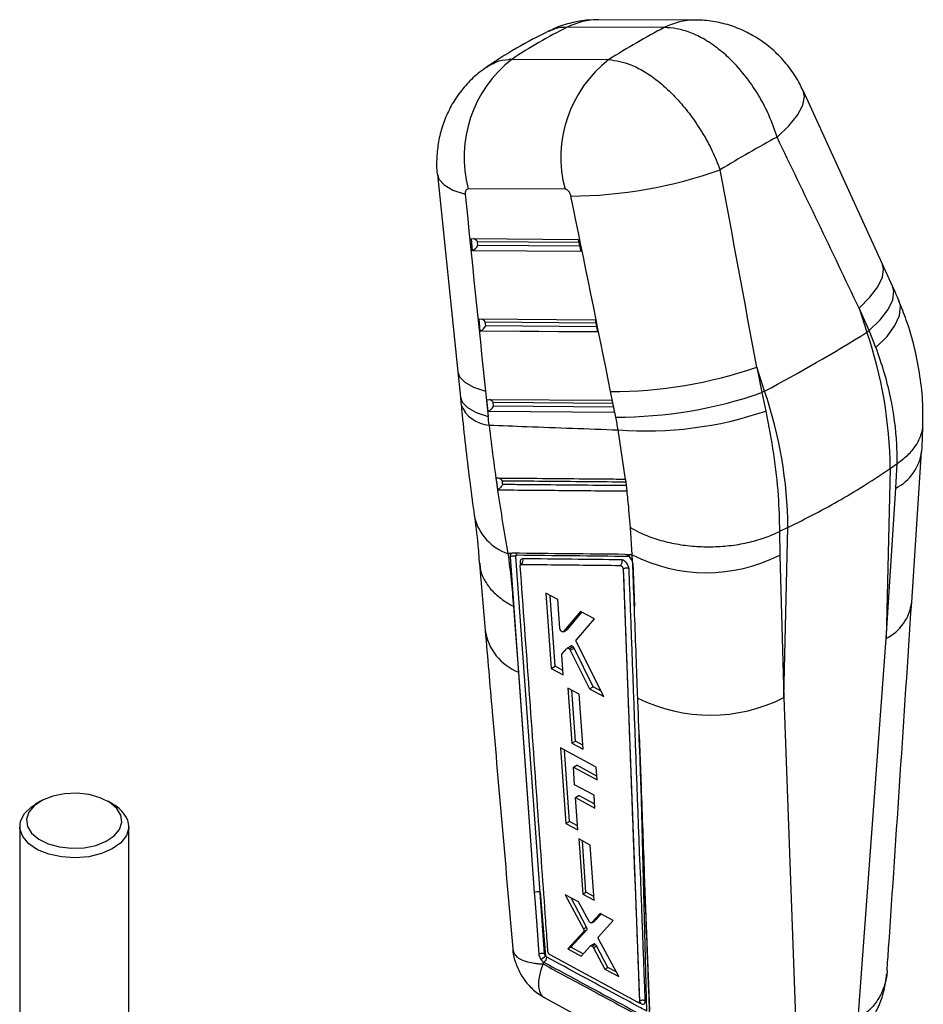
# Model space of a CAD drawing. Extents: x 31 to 385, y 50 to 288.
# Tile 10 of 10: x 323 to 376, y 219 to 277. Entities that reach past the tile are written whole.
import ezdxf

# ---------------------------------------------------------------- set-up
doc = ezdxf.new("R2010")
doc.units = 0
doc.layers.get('0').update_dxf_attribs({"linetype": 'CONTINUOUS'})

msp = doc.modelspace()

# ---------------------------------------------------------------- linework, layer by layer
at = {"color": 7, "linetype": 'CONTINUOUS'}
for p, q in [((362.38313, 277.089811), (356.70214, 277.109133)), ((360.535057, 276.642109), (354.854067, 276.661431)), ((351.613927, 274.790938), (357.294917, 274.771616)), ((373.343151, 262.794198), (368.688921, 272.951909)), ((347.229765, 268.017513), (348.423426, 256.439614)), ((354.722865, 267.158183), (349.041876, 267.177506)), ((349.225933, 264.256823), (355.497598, 264.209884)), ((349.294678, 263.547089), (349.225933, 264.256823)), ((355.497598, 264.209884), (355.646235, 263.499553)), ((349.608419, 263.848917), (349.585128, 264.089381)), ((355.646235, 263.499553), (349.294678, 263.547089)), ((373.948397, 261.467489), (373.343521, 262.793388)), ((371.975913, 260.182769), (372.441418, 258.769071)), ((372.58079, 258.85687), (371.975913, 260.182769)), ((349.682924, 259.538749), (356.485688, 259.487836)), ((349.751668, 258.829015), (349.682924, 259.538749)), ((350.065409, 259.130844), (350.042118, 259.371308)), ((356.485688, 259.487836), (356.634325, 258.777504)), ((356.634325, 258.777504), (349.751668, 258.829015)), ((372.441418, 258.769071), (372.58079, 258.85687)), ((372.971656, 257.863965), (372.58079, 258.85687)), ((366.436345, 255.302416), (365.97084, 256.716115)), ((365.97084, 256.716115), (366.272999, 255.21546)), ((348.423386, 256.439992), (348.579547, 254.951468)), ((350.053883, 255.303195), (350.210043, 253.81467)), ((357.701186, 253.777558), (357.399027, 255.278212)), ((366.436345, 255.302416), (366.272999, 255.21546)), ((366.272999, 255.21546), (366.512623, 254.135245)), ((350.139914, 254.820676), (357.473777, 254.765788)), ((350.208659, 254.110942), (350.139914, 254.820676)), ((350.5224, 254.41277), (350.499109, 254.653234)), ((357.473777, 254.765788), (357.622414, 254.055456)), ((357.622414, 254.055456), (350.208659, 254.110942)), ((358.279575, 250.120017), (357.838404, 253.027855)), ((375.067781, 242.906222), (375.648475, 251.743798)), ((373.803319, 250.765301), (374.212335, 251.047535)), ((374.141738, 249.613952), (374.21338, 251.048248)), ((374.21338, 251.048248), (374.212335, 251.047535)), ((373.803319, 250.765301), (373.562399, 240.778865)), ((358.281763, 250.119998), (358.279575, 250.120017)), ((358.366779, 249.437628), (358.281763, 250.119998)), ((350.764597, 249.506185), (350.771632, 249.51013)), ((350.764597, 249.506185), (358.363178, 249.437659)), ((358.363178, 249.437659), (358.366779, 249.437628)), ((373.562399, 240.778865), (374.141738, 249.613952)), ((358.663874, 245.697995), (358.558576, 247.292481)), ((367.310812, 247.063371), (367.309566, 247.06276)), ((367.309566, 247.06276), (367.32048, 245.676124)), ((367.798246, 247.298646), (367.310812, 247.063371)), ((367.557326, 237.31221), (367.798246, 247.298646)), ((351.570207, 245.770194), (351.371382, 245.772248)), ((358.34335, 245.701206), (358.259214, 245.71903)), ((358.663874, 245.697995), (358.34335, 245.701206)), ((358.67355, 245.316112), (358.663874, 245.697995)), ((367.32048, 245.676124), (367.557326, 237.31221)), ((349.699749, 245.166502), (350.035972, 241.250307)), ((351.494807, 245.582826), (351.498356, 245.584874)), ((351.494807, 245.582826), (351.802617, 241.32135)), ((351.498398, 245.585455), (351.498353, 245.584876)), ((351.498356, 245.584874), (352.599788, 230.295244)), ((351.498367, 245.585925), (351.498398, 245.585455)), ((353.261403, 225.877766), (351.83837, 245.602924)), ((358.67355, 245.316112), (358.665394, 245.339754)), ((358.696825, 245.192402), (358.67355, 245.316112)), ((358.134299, 244.860068), (358.13783, 244.862106)), ((358.134299, 244.860068), (359.086385, 219.495016)), ((358.13783, 244.862106), (358.137911, 244.861864)), ((354.296422, 243.079874), (353.588866, 243.452241)), ((353.588866, 243.452241), (353.91702, 239.022019)), ((354.14823, 239.155494), (353.855206, 243.312074)), ((354.422006, 241.373158), (354.296422, 243.079874)), ((351.691303, 242.671058), (351.802617, 241.32135)), ((355.63809, 242.372994), (354.640431, 241.185367)), ((354.867126, 241.316236), (355.71517, 242.332337)), ((356.447892, 241.945849), (355.63809, 242.372994)), ((355.387107, 240.713289), (356.447892, 241.945849)), ((351.802617, 241.32135), (351.984348, 238.805222)), ((354.640431, 241.185367), (354.62569, 241.175901)), ((354.626842, 241.173973), (354.853787, 241.304985)), ((354.640431, 241.185367), (354.867126, 241.316236)), ((354.853777, 241.305001), (354.867126, 241.316236)), ((357.002619, 237.385805), (355.395362, 240.567003)), ((371.927257, 218.464177), (373.562399, 240.778865)), ((354.553068, 239.883902), (354.835729, 240.202614)), ((355.069607, 240.340077), (354.847459, 240.211833)), ((354.962205, 240.181312), (355.182889, 240.308711)), ((355.029455, 240.094662), (356.165604, 237.830102)), ((355.029456, 240.094661), (355.249127, 240.221476)), ((356.368352, 237.947147), (355.249127, 240.221476)), ((354.622418, 238.648379), (354.53632, 239.819121)), ((351.984348, 238.805222), (352.599788, 230.295244)), ((353.91702, 239.022019), (354.14823, 239.155494)), ((353.91702, 239.022019), (354.622418, 238.648379)), ((354.603341, 238.907792), (354.14823, 239.155494)), ((355.558252, 237.515053), (354.882866, 237.873453)), ((354.882866, 237.873453), (355.12007, 234.639811)), ((355.328683, 234.760241), (355.11801, 237.748671)), ((356.165604, 237.830102), (356.368352, 237.947147)), ((356.165604, 237.830102), (357.002619, 237.385805)), ((356.852003, 237.683914), (356.368352, 237.947147)), ((355.793962, 234.280529), (355.558252, 237.515053)), ((367.557326, 237.31221), (368.31923, 216.381307)), ((355.12007, 234.639811), (355.328683, 234.760241)), ((355.776777, 234.516357), (355.328683, 234.760241)), ((356.558259, 233.234563), (354.451704, 234.35834)), ((354.451704, 234.35834), (354.778017, 229.930111)), ((354.977544, 230.045295), (354.682826, 234.235044)), ((355.12007, 234.639811), (355.793962, 234.280529)), ((355.209981, 233.228837), (355.414858, 233.347111)), ((355.285608, 232.195288), (355.209981, 233.228837)), ((355.209981, 233.228837), (356.612748, 232.479487)), ((356.596533, 232.704191), (355.414858, 233.347111)), ((356.612748, 232.479487), (356.558259, 233.234563)), ((356.424194, 231.586202), (355.285608, 232.195288)), ((359.514859, 218.906497), (359.186078, 232.052627)), ((323.938714, 231.22372), (323.655826, 231.060358)), ((328.182044, 231.060358), (327.899156, 231.22372)), ((355.340821, 231.440629), (355.540843, 231.556099)), ((355.478828, 229.553967), (355.340821, 231.440629)), ((355.340821, 231.440629), (356.478803, 230.831195)), ((356.462647, 231.054568), (355.540843, 231.556099)), ((356.478803, 230.831195), (356.424194, 231.586202)), ((352.599788, 230.295244), (352.920988, 225.862367)), ((322.718935, 229.754318), (322.718935, 216.493695)), ((329.118935, 216.493695), (329.118935, 229.754318)), ((354.778017, 229.930111), (354.977544, 230.045295)), ((354.778017, 229.930111), (355.478828, 229.553967)), ((355.462175, 229.781619), (354.977544, 230.045295)), ((356.20249, 228.65078), (355.531297, 229.011603)), ((355.531297, 229.011603), (355.768208, 225.777831)), ((355.953037, 225.884531), (355.740514, 228.899131)), ((356.437869, 225.416104), (356.20249, 228.65078)), ((353.261403, 225.877766), (353.572656, 222.145313)), ((353.522844, 222.271148), (353.261403, 225.877766)), ((355.506704, 225.324034), (354.735134, 225.741021)), ((354.735134, 225.741021), (355.809492, 223.730739)), ((355.989032, 223.834385), (355.076989, 225.556269)), ((355.768208, 225.777831), (355.953037, 225.884531)), ((355.768208, 225.777831), (356.437869, 225.416104)), ((356.422371, 225.629086), (355.953037, 225.884531)), ((356.114754, 224.201778), (355.506704, 225.324034)), ((356.787969, 224.631282), (356.300316, 224.10086)), ((356.480216, 224.204714), (356.844396, 224.60076)), ((357.544442, 224.222101), (356.787969, 224.631282)), ((355.809492, 223.730739), (355.989032, 223.834385)), ((356.300313, 224.100864), (356.288254, 224.094407)), ((356.289395, 224.092384), (356.469368, 224.196281)), ((356.300316, 224.10086), (356.480216, 224.204714)), ((356.690643, 223.269392), (357.544442, 224.222101)), ((355.82018, 223.576171), (354.887411, 222.555987)), ((355.063311, 222.657532), (355.999304, 223.679577)), ((355.82018, 223.576171), (355.999304, 223.679577)), ((354.887411, 222.555987), (355.063311, 222.657532)), ((354.887411, 222.555987), (355.671446, 222.130158)), ((355.789621, 222.262223), (355.063311, 222.657532)), ((355.671446, 222.130158), (356.209629, 222.731598)), ((356.39799, 222.842835), (356.221243, 222.7408)), ((356.32082, 222.72003), (356.497567, 222.822064)), ((356.396656, 222.629742), (356.573171, 222.731642)), ((356.396656, 222.629742), (357.065976, 221.372512)), ((357.239865, 221.472896), (356.573171, 222.731642)), ((357.87902, 220.930648), (356.702356, 223.114042)), ((353.72304, 222.383091), (353.721326, 222.397573)), ((358.980394, 219.431843), (353.847186, 222.203271)), ((353.419298, 221.819643), (353.431286, 221.67613)), ((353.419298, 221.819643), (353.491434, 221.770821)), ((357.065976, 221.372512), (357.239865, 221.472896)), ((357.730792, 221.205698), (357.239865, 221.472896)), ((357.065976, 221.372512), (357.87902, 220.930648)), ((353.546159, 219.679742), (362.100556, 215.019722)), ((359.056844, 219.424981), (359.063884, 219.429046)), ((359.086386, 219.495016), (359.087162, 219.495464)), ((359.087162, 219.495464), (359.087192, 219.495376))]:
    msp.add_line(p, q, dxfattribs=at)
at = {"color": 8, "linetype": 'CONTINUOUS'}
for p, q in [((349.585128, 264.089381), (355.532127, 264.044873)), ((355.582486, 263.804206), (349.608419, 263.848917)), ((349.318851, 263.559876), (355.643517, 263.512541)), ((350.042118, 259.371308), (356.520216, 259.322824)), ((356.570576, 259.082158), (350.065409, 259.130844)), ((349.775842, 258.841802), (356.631607, 258.790492)), ((350.499109, 254.653234), (357.508306, 254.600776)), ((357.558665, 254.36011), (350.5224, 254.41277)), ((350.232832, 254.123729), (357.619697, 254.068444)), ((352.089225, 245.257205), (352.101236, 245.090242)), ((358.696301, 245.195182), (358.790051, 242.679526)), ((359.071876, 235.117099), (359.186078, 232.052627)), ((359.031562, 219.418896), (359.16656, 219.345955))]:
    msp.add_line(p, q, dxfattribs=at)
at = {"color": 8, "linetype": 'CONTINUOUS', "flags": 128}
for points in [[(367.163454, 270.21795), (367.85719, 270.871021), (368.367069, 271.501044), (368.674599, 272.085169), (368.768624, 272.602207), (368.68887, 272.952019)], [(347.229726, 268.017899), (347.315212, 267.75062), (347.625249, 267.405386), (348.147114, 267.104399), (348.862587, 266.858166)], [(371.975913, 260.182769), (372.619552, 260.817882), (373.084432, 261.428154), (373.354531, 261.992551), (373.420537, 262.491617), (373.343051, 262.794416)], [(372.58079, 258.85687), (373.224428, 259.491983), (373.689309, 260.102255), (373.959407, 260.666651), (374.025414, 261.165718), (373.948397, 261.467489)], [(372.971656, 257.863965), (373.620954, 258.512448), (374.085891, 259.146878), (374.350275, 259.745163), (374.4049, 260.286468), (374.326341, 260.599625)], [(348.423359, 256.440252), (348.524461, 256.150572), (348.839705, 255.822028), (349.355205, 255.536415), (350.053883, 255.303195)], [(348.579547, 254.951468), (348.680622, 254.662047), (348.995865, 254.333504), (349.511366, 254.04789), (350.210043, 253.81467)], [(351.581714, 245.770847), (351.539679, 245.741002), (351.504112, 245.660094), (351.498366, 245.585965), (351.498367, 245.585925), (351.498367, 245.585925)]]:
    msp.add_lwpolyline(points, dxfattribs=at)
at = {"color": 7, "linetype": 'CONTINUOUS', "flags": 128}
for points in [[(328.659339, 230.412653), (328.417241, 230.810802), (328.004887, 231.159212), (327.450379, 231.434139), (326.791505, 231.616847), (326.073167, 231.694886), (325.344319, 231.662936), (324.65463, 231.523175), (324.051101, 231.285128), (323.574862, 230.965018), (323.258367, 230.584658), (323.123186, 230.169971), (323.178531, 229.749215), (323.420629, 229.351066), (323.832983, 229.002656), (324.387491, 228.727729), (325.046365, 228.545021), (325.764703, 228.466983), (326.493551, 228.498932), (327.18324, 228.638693), (327.786769, 228.87674), (328.263009, 229.196851), (328.579503, 229.57721), (328.714684, 229.991898), (328.659339, 230.412653)], [(329.050826, 230.133425), (329.115747, 229.671883), (328.979801, 229.21552), (328.65153, 228.793012), (328.15156, 228.430907), (327.511305, 228.151956), (326.770996, 227.973688), (325.977149, 227.907303), (325.179644, 227.956973), (324.428592, 228.119576), (323.771183, 228.384897), (323.248726, 228.736263), (322.894047, 229.151597), (322.729433, 229.604803), (322.765228, 230.067403), (322.999181, 230.510331), (323.416594, 230.905755), (323.655826, 231.060358)], [(352.920988, 225.862367), (352.948365, 225.484865), (353.061253, 223.92885), (353.182552, 222.257982)]]:
    msp.add_lwpolyline(points, dxfattribs=at)
at = {"color": 8, "linetype": 'CONTINUOUS'}
for centre, radius, start, end in [((356.698477, 273.086066), 4.023069, 89.94783253, 117.28767643), ((362.379512, 273.066606), 4.023213, 89.98058318, 117.28735431), ((350.378706, 255.193523), 1.88366, 201.37107877, 266.40877839), ((372.869503, 252.112323), 2.803648, 296.98635197, 352.60323341), ((352.286417, 248.581667), 2.954678, 193.25234236, 251.95943328), ((352.040397, 245.141263), 0.125804, 10.49595431, 67.161928), ((372.285087, 243.281646), 2.809882, 297.03780227, 352.33884858), ((353.178954, 241.754868), 3.182373, 189.09853754, 247.95206519), ((359.044207, 219.34696), 0.122358, 359.52915676, 57.42014152)]:
    msp.add_arc(centre, radius, start, end, dxfattribs=at)
at = {"color": 7, "linetype": 'CONTINUOUS'}
for centre, radius, start, end in [((356.078238, 269.041582), 7.279091, 127.82893888, 194.83796682), ((361.759228, 269.022259), 7.279091, 127.82893888, 194.83796682), ((354.919728, 293.282794), 26.530408, 270.32097096, 289.62240321), ((321.761933, 339.623589), 95.424647, 297.91520228, 302.07942119), ((348.574229, 250.590136), 25.229698, 0.39779639, 18.91583411), ((357.441162, 281.295692), 26.017514, 269.9072084, 289.13794784), ((357.743322, 279.795038), 26.017514, 269.9072084, 289.13794784), ((342.569156, 247.123481), 25.229698, 0.39779639, 18.91583411), ((359.477485, 274.715287), 21.749283, 265.6779451, 288.8726204), ((363.013548, 254.145738), 9.501791, 242.7564329, 296.95405245), ((351.980025, 245.350592), 0.280138, 309.1586982, 23.46694355), ((363.243557, 245.809376), 9.529451, 243.49566258, 296.91560183), ((327.257229, 229.322956), 1.96821, 24.31667287, 61.97371251), ((353.105686, 225.549735), 0.363114, 64.60613044, 120.57386894), ((352.165239, 223.695021), 2.093422, 303.057054, 312.24516698), ((353.280022, 222.071814), 0.367817, 305.08369317, 0.83292329)]:
    msp.add_arc(centre, radius, start, end, dxfattribs=at)
for centre, major_axis, ratio, start_param, end_param in [((390.353189, 231.225317), (43.476774, -39.479367), 0.65929122, 2.886420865, 2.980508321), ((347.183132, 231.372149), (30.885822, 46.957608), 0.41009032, 0.637678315, 0.731765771), ((347.183132, 231.372149), (36.90752, 41.299002), 0.307059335, 0.702347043, 0.799170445), ((330.188384, 282.983739), (-127.592025, 258.613117), 0.095845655, 4.576954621, 4.615809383), ((330.188384, 282.983739), (-57.960235, 298.621698), 0.09959582, 4.605000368, 4.64385513), ((374.689704, 281.00138), (-28.91185, 295.90078), 0.091152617, 1.609703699, 1.648843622), ((325.358335, 281.169168), (-62.428654, 295.976499), 0.08646172, 4.606580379, 4.645435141), ((349.404001, 264.021335), (0.22439, -0.205243), 0.59229155, 1.278160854, 2.280588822), ((349.427292, 263.780871), (0.211896, 0.231664), 0.334383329, 3.860505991, 5.293919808), ((349.450141, 263.544967), (0.236556, 0.079983), 0.256266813, 2.070249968, 2.198210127), ((349.860991, 259.303261), (0.22439, -0.205243), 0.59229155, 1.278160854, 2.280588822), ((349.884283, 259.062797), (0.211896, 0.231664), 0.334383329, 3.860505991, 5.293919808), ((349.907132, 258.826894), (0.236556, 0.079983), 0.256266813, 2.070249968, 2.198210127), ((350.341273, 254.344724), (0.211896, 0.231664), 0.334383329, 3.860505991, 5.293919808), ((350.317982, 254.585188), (0.22439, -0.205243), 0.59229155, 1.278160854, 2.280588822), ((350.364123, 254.10882), (0.236556, 0.079983), 0.256266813, 2.070249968, 2.198210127), ((319.131953, 262.068014), (-16.489191, 44.423291), 0.602349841, 4.298897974, 4.310103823), ((348.837926, 254.268514), (-4.860787, 13.095375), 0.602349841, 4.399834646, 4.455828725), ((355.156838, 240.201395), (-0.089391, 0.138452), 0.547784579, 4.509617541, 5.191875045), ((355.901084, 223.808101), (-0.088379, 0.136884), 0.547784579, 3.285529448, 4.554476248), ((356.486109, 222.701772), (-0.09024, 0.139767), 0.547784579, 5.3190022, 6.417425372), ((356.484835, 222.704), (-0.089341, 0.138375), 0.547784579, 4.561910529, 5.307092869)]:
    msp.add_ellipse(centre, major_axis=major_axis, ratio=ratio, start_param=start_param, end_param=end_param, dxfattribs=at)
for points, knots in [([(356.69707, 277.091585), (356.492847, 277.093823), (355.957315, 277.099693), (355.1003, 276.934695), (354.317562, 276.710555), (353.896746, 276.483231), (353.770413, 276.414986)], [0, 0, 0, 0, 0.201431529, 0.528209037, 0.858363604, 1, 1, 1, 1]), ([(368.674675, 272.946224), (368.617978, 273.077273), (368.426688, 273.519409), (367.958332, 274.228097), (367.282377, 275.029337), (366.492015, 275.716698), (365.638247, 276.268118), (364.72864, 276.686255), (363.77312, 276.958576), (362.982227, 277.089713), (362.514497, 277.075889), (362.37833, 277.071864)], [0, 0, 0, 0, 0.053789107, 0.181476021, 0.317989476, 0.447903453, 0.574584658, 0.700094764, 0.823767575, 0.948694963, 1, 1, 1, 1]), ([(353.828055, 276.467654), (353.504281, 276.305838), (352.507258, 275.807546), (351.258966, 275.084653), (350.364178, 274.49063), (350.087564, 274.306995)], [0, 0, 0, 0, 0.249387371, 0.767956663, 1, 1, 1, 1]), ([(367.163454, 270.21795), (367.015504, 270.653476), (366.744554, 271.451079), (366.158274, 272.577234), (365.448302, 273.662189), (364.631483, 274.615153), (363.755483, 275.397862), (362.934176, 275.961197), (362.094921, 276.368196), (361.284614, 276.611366), (360.77807, 276.632142), (360.535057, 276.642109)], [0, 0, 0, 0, 0.128289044, 0.23494258, 0.34482171, 0.483522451, 0.586539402, 0.692453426, 0.795777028, 0.902024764, 1, 1, 1, 1]), ([(357.294917, 274.771616), (357.719527, 274.706927), (358.384853, 274.605565), (359.374903, 274.084141), (360.214929, 273.500521), (361.045743, 272.747305), (361.83239, 271.855849), (362.51595, 270.919833), (363.113075, 269.91862), (363.545834, 269.032154), (363.754026, 268.489105), (363.829167, 268.293107)], [0, 0, 0, 0, 0.1838298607, 0.288044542, 0.3922592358, 0.5161064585, 0.6224992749, 0.7288921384, 0.8345973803, 0.9403026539, 1, 1, 1, 1]), ([(350.16104, 274.331845), (350.001301, 274.227962), (349.565986, 273.944865), (348.960231, 273.350523), (348.347858, 272.586498), (347.864785, 271.749655), (347.508627, 270.863727), (347.277954, 269.952237), (347.188251, 269.009974), (347.171261, 268.357471), (347.23093, 268.025663), (347.233218, 268.012944)], [0, 0, 0, 0, 0.077952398, 0.212433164, 0.345163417, 0.478453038, 0.606611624, 0.735498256, 0.861929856, 0.994707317, 1, 1, 1, 1]), ([(349.041876, 267.177506), (349.037936, 267.177429), (349.005755, 267.176805), (348.949736, 267.156441), (348.897952, 267.095068), (348.865467, 267.008316), (348.856969, 266.92847), (348.861533, 266.871354), (348.862587, 266.858166)], [0, 0, 0, 0, 0.03351093, 0.273759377, 0.513952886, 0.673693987, 0.924655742, 1, 1, 1, 1]), ([(355.06835, 266.752802), (355.065543, 266.765338), (355.052853, 266.821991), (355.014495, 266.922171), (354.951562, 267.020491), (354.879212, 267.096274), (354.803783, 267.147575), (354.748713, 267.154795), (354.722865, 267.158183)], [0, 0, 0, 0, 0.0604635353, 0.2732452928, 0.4861394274, 0.6099247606, 0.8169200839, 1, 1, 1, 1]), ([(374.327324, 260.597263), (374.296942, 260.670069), (374.175651, 260.960728), (374.045756, 261.250386), (373.948397, 261.467489)], [0, 0, 0, 0, 0.250485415, 1, 1, 1, 1]), ([(375.712937, 253.396956), (375.720166, 253.775413), (375.737803, 254.698653), (375.57715, 256.183846), (375.255587, 257.83514), (374.839052, 259.313646), (374.463779, 260.221914), (374.310868, 260.592003)], [0, 0, 0, 0, 0.156843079, 0.382616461, 0.609227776, 0.840773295, 1, 1, 1, 1]), ([(374.212335, 251.047535), (374.210795, 251.420799), (374.205566, 252.688754), (373.953948, 254.492166), (373.481714, 256.405838), (373.142071, 257.376792), (372.971656, 257.863965)], [0, 0, 0, 0, 0.1705794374, 0.5794492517, 0.7889899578, 1, 1, 1, 1]), ([(348.579547, 254.951468), (348.583491, 254.9137), (348.599267, 254.762644), (348.614154, 254.6119), (348.625318, 254.498845)], [0, 0, 0, 0, 0.250027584, 1, 1, 1, 1]), ([(348.627779, 254.507188), (348.646478, 254.305486), (348.730492, 253.399242), (348.904191, 251.845547), (349.142881, 249.879748), (349.314533, 248.572564), (349.405443, 247.939485), (349.410673, 247.903064)], [0, 0, 0, 0, 0.08608393, 0.386774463, 0.685974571, 0.981934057, 1, 1, 1, 1]), ([(366.512623, 254.135245), (366.669542, 253.293304), (366.986305, 251.593724), (367.255432, 249.214241), (367.292873, 247.76008), (367.310812, 247.063371)], [0, 0, 0, 0, 0.338340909, 0.682989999, 1, 1, 1, 1]), ([(350.260718, 253.313562), (350.998093, 253.283945), (353.525296, 253.182441), (356.050203, 253.091946), (357.838404, 253.027855)], [0, 0, 0, 0, 0.291775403, 1, 1, 1, 1]), ([(350.260718, 253.313562), (350.422193, 252.010942), (350.747616, 249.385751), (351.162409, 246.982837), (351.371382, 245.772248)], [0, 0, 0, 0, 0.496199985, 1, 1, 1, 1]), ([(374.21338, 251.048248), (374.431111, 251.210477), (374.872887, 251.53964), (375.341085, 252.106963), (375.630258, 252.715479), (375.752746, 253.151895), (375.726921, 253.381652), (375.72517, 253.397232)], [0, 0, 0, 0, 0.2419636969, 0.4909444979, 0.7329081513, 0.9818884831, 1, 1, 1, 1]), ([(375.657566, 251.749291), (375.658741, 251.764488), (375.701018, 252.311066), (375.713056, 252.843683), (375.724759, 253.36149)], [0, 0, 0, 0, 0.02780443, 1, 1, 1, 1]), ([(367.798246, 247.298646), (368.332866, 247.563415), (369.403118, 248.093454), (370.932628, 248.942894), (372.410689, 249.8288), (373.338812, 250.452934), (373.803319, 250.765301)], [0, 0, 0, 0, 0.248810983, 0.498092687, 0.748805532, 1, 1, 1, 1]), ([(358.279575, 250.120017), (358.193884, 250.120759), (357.697091, 250.125061), (355.555984, 250.143657), (353.104515, 250.165176), (351.064556, 250.183372), (350.668278, 250.186907)], [0, 0, 0, 0, 0.0337677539, 0.1957685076, 0.8437715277, 1, 1, 1, 1]), ([(350.668278, 250.186907), (350.687407, 250.046579), (350.718416, 249.819104), (350.751806, 249.59286), (350.764597, 249.506185)], [0, 0, 0, 0, 0.61689656, 1, 1, 1, 1]), ([(351.065295, 249.820406), (351.064988, 249.819862), (351.052486, 249.797675), (351.017342, 249.742942), (350.951457, 249.66094), (350.878631, 249.588663), (350.819996, 249.53986), (350.787795, 249.520066), (350.771632, 249.51013)], [0, 0, 0, 0, 0.005771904, 0.235421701, 0.548320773, 0.748197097, 0.873604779, 1, 1, 1, 1]), ([(351.033443, 250.046687), (351.032862, 250.047383), (351.008503, 250.076513), (350.95323, 250.126892), (350.881337, 250.172667), (350.840437, 250.183633), (350.833725, 250.185432)], [0, 0, 0, 0, 0.01144612, 0.47913621, 0.914522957, 1, 1, 1, 1]), ([(351.065295, 249.820406), (351.061881, 249.844299), (351.051117, 249.919649), (351.040615, 249.995136), (351.033443, 250.046687)], [0, 0, 0, 0, 0.317086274, 1, 1, 1, 1]), ([(350.771632, 249.51013), (352.037791, 249.49866), (354.571608, 249.475706), (357.106428, 249.45333), (358.374587, 249.442135)], [0, 0, 0, 0, 0.499704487, 1, 1, 1, 1]), ([(358.558576, 247.292481), (358.517416, 247.841885), (358.46496, 248.542051), (358.381211, 249.27898), (358.363178, 249.437659)], [0, 0, 0, 0, 0.784676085, 1, 1, 1, 1]), ([(349.40736, 247.904217), (349.492585, 247.27587), (349.617554, 246.3545), (349.668887, 245.486355), (349.685213, 245.21026)], [0, 0, 0, 0, 0.681970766, 1, 1, 1, 1]), ([(358.558576, 247.292481), (358.584794, 247.27716), (358.78581, 247.159689), (359.274752, 246.911172), (360.09963, 246.596649), (361.108058, 246.342182), (362.183415, 246.190201), (363.27581, 246.148098), (364.374748, 246.21577), (365.426449, 246.392217), (366.430954, 246.66795), (367.013918, 246.929909), (367.309566, 247.06276)], [0, 0, 0, 0, 0.011481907, 0.088031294, 0.200402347, 0.316031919, 0.428398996, 0.54402446, 0.65638908, 0.772012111, 0.884376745, 1, 1, 1, 1]), ([(351.371382, 245.772248), (351.438518, 245.249059), (351.572898, 244.201831), (351.651813, 243.181592), (351.691303, 242.671058)], [0, 0, 0, 0, 0.4995941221, 1, 1, 1, 1]), ([(351.570207, 245.770194), (351.552516, 245.756143), (351.514756, 245.726152), (351.493388, 245.655122), (351.494444, 245.60122), (351.494804, 245.582828)], [0, 0, 0, 0, 0.36737786, 0.784133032, 1, 1, 1, 1]), ([(351.642381, 245.78787), (351.61732, 245.785024), (351.59155, 245.782098), (351.570778, 245.770513), (351.570207, 245.770194)], [0, 0, 0, 0, 0.972485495, 1, 1, 1, 1]), ([(358.259214, 245.719029), (357.156044, 245.730272), (354.949704, 245.752759), (352.744822, 245.776166), (351.642381, 245.78787)], [0, 0, 0, 0, 0.499999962, 1, 1, 1, 1]), ([(351.83837, 245.602924), (351.838369, 245.612985), (351.838366, 245.637318), (351.851235, 245.666357), (351.873128, 245.682933), (351.891179, 245.684557), (351.897989, 245.68517)], [0, 0, 0, 0, 0.212941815, 0.514984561, 0.817017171, 1, 1, 1, 1]), ([(358.665394, 245.339754), (358.652797, 245.369727), (358.623121, 245.440337), (358.550499, 245.545917), (358.456218, 245.639898), (358.384236, 245.684674), (358.347606, 245.699485), (358.34335, 245.701206)], [0, 0, 0, 0, 0.190714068, 0.449267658, 0.707735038, 0.966041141, 1, 1, 1, 1]), ([(351.498398, 245.585455), (351.51962, 245.596911), (351.562064, 245.619825), (351.64317, 245.636583), (351.725956, 245.637585), (351.783407, 245.625561), (351.819203, 245.612392), (351.831219, 245.606457), (351.83837, 245.602924)], [0, 0, 0, 0, 0.2178534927, 0.4357069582, 0.6535611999, 0.8714170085, 0.9234668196, 1, 1, 1, 1]), ([(352.236994, 245.462148), (352.224371, 245.461419), (352.183816, 245.459079), (352.129508, 245.426491), (352.090119, 245.355386), (352.089513, 245.288812), (352.089225, 245.257205)], [0, 0, 0, 0, 0.13463596, 0.432558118, 0.730591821, 1, 1, 1, 1]), ([(352.097721, 245.051219), (352.097932, 245.064789), (352.098364, 245.092671), (352.115681, 245.121029), (352.13759, 245.132507), (352.15288, 245.133191), (352.156925, 245.133372)], [0, 0, 0, 0, 0.289460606, 0.594776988, 0.892810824, 1, 1, 1, 1]), ([(352.164015, 245.174508), (352.163685, 245.172845), (352.162887, 245.168827), (352.147568, 245.139031), (352.12866, 245.129978), (352.122785, 245.127165)], [0, 0, 0, 0, 0.327227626, 0.790954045, 1, 1, 1, 1]), ([(352.156925, 245.133372), (352.247596, 245.13238), (352.747781, 245.126906), (354.681162, 245.105895), (356.524902, 245.086522), (357.95885, 245.071455)], [0, 0, 0, 0, 0.0469035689, 0.2587395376, 1, 1, 1, 1]), ([(358.041129, 245.399777), (357.073552, 245.409975), (355.138254, 245.430373), (353.204128, 245.451556), (352.236994, 245.462148)], [0, 0, 0, 0, 0.499962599, 1, 1, 1, 1]), ([(358.041129, 245.399777), (358.044195, 245.391323), (358.051653, 245.37076), (358.0619, 245.322376), (358.063247, 245.253077), (358.043017, 245.173969), (358.006585, 245.110094), (357.973682, 245.083461), (357.95885, 245.071455)], [0, 0, 0, 0, 0.073718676, 0.17930964, 0.394110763, 0.608909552, 0.823707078, 1, 1, 1, 1]), ([(358.47832, 244.872574), (358.478297, 244.87311), (358.476766, 244.909697), (358.462067, 244.989388), (358.41059, 245.109068), (358.347808, 245.202889), (358.275283, 245.284672), (358.191881, 245.352816), (358.105413, 245.393419), (358.058342, 245.398074), (358.041129, 245.399777)], [0, 0, 0, 0, 0.002465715, 0.168513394, 0.334546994, 0.484597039, 0.572485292, 0.738423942, 0.904351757, 1, 1, 1, 1]), ([(358.990892, 237.281465), (358.98719, 237.380599), (358.964385, 237.991357), (358.879886, 240.257026), (358.785576, 242.79488), (358.710565, 244.821305), (358.696828, 245.1924)], [0, 0, 0, 0, 0.037599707, 0.231650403, 0.859293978, 1, 1, 1, 1]), ([(353.721326, 222.397573), (353.71529, 222.481945), (353.672129, 223.085293), (353.480429, 225.764568), (352.945931, 233.231027), (352.447333, 240.179218), (352.097721, 245.051219)], [0, 0, 0, 0, 0.011174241, 0.079907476, 0.354840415, 1, 1, 1, 1]), ([(357.95885, 245.071455), (357.970352, 245.069762), (357.994791, 245.066163), (358.035772, 245.040844), (358.07443, 245.00278), (358.10629, 244.957019), (358.118784, 244.924961), (358.124879, 244.909322)], [0, 0, 0, 0, 0.189476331, 0.402606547, 0.60483003, 0.807220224, 1, 1, 1, 1]), ([(358.124879, 244.909322), (358.125224, 244.908474), (358.13188, 244.89213), (358.134933, 244.876718), (358.137828, 244.862106)], [0, 0, 0, 0, 0.051861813, 1, 1, 1, 1]), ([(358.124879, 244.909322), (358.125211, 244.908283), (358.130655, 244.891235), (358.132534, 244.875162), (358.134298, 244.860068)], [0, 0, 0, 0, 0.060955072, 1, 1, 1, 1]), ([(358.47832, 244.872574), (358.453126, 244.883753), (358.402737, 244.90611), (358.307244, 244.91333), (358.212137, 244.900137), (358.162653, 244.874622), (358.137911, 244.861864)], [0, 0, 0, 0, 0.24999997, 0.49999996, 0.74999997, 1, 1, 1, 1]), ([(358.137911, 244.861864), (358.295599, 240.629724), (358.610721, 232.172287), (358.928434, 223.718792), (359.087161, 219.495464)], [0, 0, 0, 0, 0.500404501, 1, 1, 1, 1]), ([(359.430482, 219.503881), (359.271253, 223.727588), (358.952538, 232.181873), (358.636478, 240.640049), (358.47832, 244.872574)], [0, 0, 0, 0, 0.499593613, 1, 1, 1, 1]), ([(373.623023, 221.280266), (373.653172, 221.720788), (374.146407, 228.927714), (374.621163, 236.138324), (375.066899, 242.908187)], [0, 0, 0, 0, 0.061124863, 1, 1, 1, 1]), ([(350.037223, 241.250453), (350.173377, 239.662573), (350.706838, 233.44115), (351.251258, 227.211038), (351.656727, 222.571023)], [0, 0, 0, 0, 0.2552276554, 1, 1, 1, 1]), ([(354.519648, 241.199979), (354.506815, 241.211579), (354.481149, 241.234777), (354.450026, 241.281435), (354.428493, 241.329688), (354.424105, 241.35909), (354.422006, 241.373158)], [0, 0, 0, 0, 0.25503237, 0.510044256, 0.765582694, 1, 1, 1, 1]), ([(354.614943, 241.169), (354.604009, 241.167755), (354.582164, 241.165269), (354.547746, 241.179437), (354.527171, 241.194479), (354.519648, 241.199979)], [0, 0, 0, 0, 0.388619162, 0.776450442, 1, 1, 1, 1]), ([(355.395362, 240.567003), (355.388249, 240.583638), (355.374023, 240.616909), (355.368852, 240.66368), (355.374894, 240.69566), (355.38409, 240.708933), (355.387107, 240.713289)], [0, 0, 0, 0, 0.286681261, 0.573363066, 0.859984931, 1, 1, 1, 1]), ([(354.53632, 239.819121), (354.536388, 239.833255), (354.536515, 239.859647), (354.547818, 239.876209), (354.553068, 239.883902)], [0, 0, 0, 0, 0.535505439, 1, 1, 1, 1]), ([(354.848629, 240.209782), (354.85318, 240.212881), (354.866366, 240.221859), (354.898192, 240.218548), (354.933117, 240.203888), (354.954357, 240.187403), (354.962205, 240.181312)], [0, 0, 0, 0, 0.16946186, 0.491017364, 0.811946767, 1, 1, 1, 1]), ([(354.962205, 240.181312), (354.975109, 240.168972), (355.001199, 240.144022), (355.019969, 240.111233), (355.029456, 240.094661)], [0, 0, 0, 0, 0.494613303, 1, 1, 1, 1]), ([(355.182889, 240.308711), (355.169534, 240.31877), (355.142823, 240.338889), (355.104268, 240.349147), (355.079946, 240.34735), (355.070845, 240.340367), (355.069885, 240.339631)], [0, 0, 0, 0, 0.320650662, 0.641295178, 0.962173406, 1, 1, 1, 1]), ([(359.194674, 231.842985), (359.189921, 231.969409), (359.165939, 232.607332), (359.104741, 234.237432), (359.0416, 235.923869), (358.997713, 237.09883), (358.990892, 237.281465)], [0, 0, 0, 0, 0.069746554, 0.351936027, 0.899265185, 1, 1, 1, 1]), ([(359.186078, 232.052627), (359.249152, 230.347668), (359.410841, 225.977016), (359.574581, 221.608416), (359.674448, 218.943974)], [0, 0, 0, 0, 0.3900924, 1, 1, 1, 1]), ([(359.692183, 218.734314), (359.688188, 218.83856), (359.664604, 219.453973), (359.562824, 222.114197), (359.400528, 226.379076), (359.259062, 230.133955), (359.194674, 231.842985)], [0, 0, 0, 0, 0.023865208, 0.140887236, 0.608975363, 1, 1, 1, 1]), ([(355.809492, 223.730739), (355.817076, 223.714381), (355.832244, 223.681666), (355.839646, 223.634611), (355.835451, 223.597973), (355.824777, 223.582734), (355.82018, 223.576171)], [0, 0, 0, 0, 0.266152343, 0.532298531, 0.798558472, 1, 1, 1, 1]), ([(356.196394, 224.108551), (356.183282, 224.118918), (356.157058, 224.13965), (356.13015, 224.174958), (356.117886, 224.196322), (356.114754, 224.201778)], [0, 0, 0, 0, 0.426814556, 0.853610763, 1, 1, 1, 1]), ([(356.273374, 224.08644), (356.262024, 224.085771), (356.238581, 224.084391), (356.21075, 224.10033), (356.196394, 224.108551)], [0, 0, 0, 0, 0.48418564, 1, 1, 1, 1]), ([(356.702356, 223.114042), (356.694688, 223.130361), (356.679353, 223.162998), (356.6716, 223.210147), (356.675457, 223.247162), (356.686045, 223.26266), (356.690643, 223.269392)], [0, 0, 0, 0, 0.265351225, 0.530696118, 0.796160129, 1, 1, 1, 1]), ([(351.655449, 222.572854), (351.655402, 222.562127), (351.654276, 222.307795), (351.785382, 221.812957), (352.06927, 221.103584), (352.519322, 220.473646), (353.027431, 219.987056), (353.398196, 219.777074), (353.552755, 219.68954)], [0, 0, 0, 0, 0.008947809, 0.212144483, 0.419017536, 0.64544937, 0.852200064, 1, 1, 1, 1]), ([(356.22241, 222.738759), (356.22681, 222.741781), (356.239657, 222.750603), (356.270817, 222.747188), (356.300712, 222.734193), (356.317384, 222.72245), (356.32082, 222.72003)], [0, 0, 0, 0, 0.187438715, 0.547243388, 0.906692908, 1, 1, 1, 1]), ([(356.32082, 222.72003), (356.333783, 222.708955), (356.359708, 222.686804), (356.384041, 222.652516), (356.394779, 222.633131), (356.396657, 222.629742)], [0, 0, 0, 0, 0.452120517, 0.904220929, 1, 1, 1, 1]), ([(353.182552, 222.257982), (353.20245, 222.268387), (353.243839, 222.29003), (353.322925, 222.30663), (353.404362, 222.307679), (353.473782, 222.294572), (353.508193, 222.278143), (353.522844, 222.271148)], [0, 0, 0, 0, 0.20139022, 0.418920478, 0.636450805, 0.845218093, 1, 1, 1, 1]), ([(353.182552, 222.257982), (353.189323, 222.215143), (353.202191, 222.133721), (353.253349, 222.02094), (353.292892, 221.961788), (353.307146, 221.940465)], [0, 0, 0, 0, 0.415237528, 0.789202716, 1, 1, 1, 1]), ([(353.572656, 222.145313), (353.562844, 222.160565), (353.543115, 222.191234), (353.527376, 222.235791), (353.524148, 222.260976), (353.522844, 222.271148)], [0, 0, 0, 0, 0.370973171, 0.745939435, 1, 1, 1, 1]), ([(353.647801, 222.077157), (353.634401, 222.08563), (353.60772, 222.102498), (353.584309, 222.131085), (353.572656, 222.145313)], [0, 0, 0, 0, 0.502267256, 1, 1, 1, 1]), ([(359.514859, 218.906497), (359.399688, 218.968773), (358.82383, 219.280153), (356.868556, 220.337261), (355.027726, 221.331704), (353.647801, 222.07716)], [0, 0, 0, 0, 0.058907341, 0.294536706, 1, 1, 1, 1]), ([(353.847186, 222.203271), (353.833971, 222.21189), (353.807542, 222.229127), (353.770992, 222.270836), (353.742207, 222.318531), (353.727857, 222.357381), (353.723995, 222.377995), (353.72304, 222.383091)], [0, 0, 0, 0, 0.231275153, 0.462558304, 0.693618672, 0.924270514, 1, 1, 1, 1]), ([(353.307146, 221.940465), (353.332077, 221.908727), (353.367387, 221.863776), (353.407506, 221.829669), (353.419298, 221.819643)], [0, 0, 0, 0, 0.706049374, 1, 1, 1, 1]), ([(353.431286, 221.67613), (354.407533, 221.148912), (356.381084, 220.083103), (358.353859, 219.01577), (359.350772, 218.476409)], [0, 0, 0, 0, 0.494665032, 1, 1, 1, 1]), ([(353.491434, 221.770824), (353.594914, 221.714931), (354.159273, 221.410108), (356.111713, 220.355378), (357.959973, 219.356123), (359.347575, 218.605922)], [0, 0, 0, 0, 0.0529958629, 0.2890259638, 1, 1, 1, 1]), ([(371.543809, 217.162755), (371.693253, 217.276814), (372.072905, 217.566571), (372.560318, 218.160216), (373.01622, 218.898149), (373.342857, 219.708912), (373.538342, 220.444149), (373.577014, 220.908607), (373.591262, 221.079731)], [0, 0, 0, 0, 0.123276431, 0.313173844, 0.500713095, 0.69371604, 0.887153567, 1, 1, 1, 1]), ([(359.086386, 219.495016), (359.085622, 219.481362), (359.084096, 219.454054), (359.065488, 219.427395), (359.037101, 219.415643), (359.006701, 219.419277), (358.987093, 219.428644), (358.980394, 219.431844)], [0, 0, 0, 0, 0.221082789, 0.442158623, 0.66342479, 0.885022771, 1, 1, 1, 1]), ([(359.063917, 219.426647), (359.085023, 219.434604), (359.116708, 219.446548), (359.122064, 219.444298), (359.123852, 219.443547)], [0, 0, 0, 0, 0.666114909, 1, 1, 1, 1]), ([(359.430482, 219.503881), (359.405315, 219.515482), (359.354981, 219.538685), (359.258585, 219.546742), (359.162301, 219.533899), (359.112228, 219.508217), (359.087192, 219.495376)], [0, 0, 0, 0, 0.250000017, 0.500000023, 0.750000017, 1, 1, 1, 1]), ([(359.16656, 219.345957), (359.195653, 219.333233), (359.256885, 219.306453), (359.33807, 219.312371), (359.399394, 219.356965), (359.428942, 219.426727), (359.430058, 219.482651), (359.430482, 219.503881)], [0, 0, 0, 0, 0.20036817, 0.421708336, 0.64307493, 0.86450938, 1, 1, 1, 1])]:
    msp.add_open_spline(points, degree=3, knots=knots, dxfattribs=at)
at = {"color": 8, "linetype": 'CONTINUOUS'}
for points, knots in [([(354.854067, 276.661431), (354.604139, 276.65378), (354.212618, 276.641793), (353.887437, 276.475398), (353.769837, 276.415222)], [0, 0, 0, 0, 0.638354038, 1, 1, 1, 1]), ([(350.153595, 274.342642), (350.329996, 274.447296), (350.705523, 274.670086), (351.222374, 274.774158), (351.544617, 274.787968), (351.613927, 274.790938)], [0, 0, 0, 0, 0.4101448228, 0.8731294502, 1, 1, 1, 1]), ([(351.033443, 250.046687), (351.136162, 250.045742), (351.649755, 250.041019), (353.806984, 250.021274), (356.126184, 250.00036), (358.034751, 249.983385), (358.299076, 249.981034)], [0, 0, 0, 0, 0.042422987, 0.212114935, 0.890882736, 1, 1, 1, 1]), ([(358.327337, 249.754203), (358.285469, 249.754578), (357.832586, 249.758635), (355.735751, 249.777492), (353.356894, 249.799157), (351.389454, 249.8174), (351.065295, 249.820406)], [0, 0, 0, 0, 0.017292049, 0.187044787, 0.866055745, 1, 1, 1, 1]), ([(351.814978, 245.78605), (351.822139, 245.782345), (351.84904, 245.768428), (351.871328, 245.736603), (351.889461, 245.704205), (351.894335, 245.69308), (351.8978, 245.685169)], [0, 0, 0, 0, 0.1981827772, 0.7444651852, 0.8183036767, 1, 1, 1, 1]), ([(351.89799, 245.685167), (352.989102, 245.673294), (355.180637, 245.649446), (357.373637, 245.626584), (358.474797, 245.615104)], [0, 0, 0, 0, 0.497875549, 1, 1, 1, 1]), ([(349.71859, 245.213045), (349.726971, 245.07419), (349.748443, 244.718443), (349.988401, 244.169947), (350.411932, 243.588515), (350.965752, 243.100662), (351.425812, 242.810975), (351.663873, 242.685514), (351.691303, 242.671058)], [0, 0, 0, 0, 0.140685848, 0.360435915, 0.580193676, 0.799951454, 0.9769499, 1, 1, 1, 1]), ([(351.65404, 222.570648), (351.684261, 222.451814), (351.759454, 222.156147), (352.1704, 221.897026), (352.627043, 221.769462), (352.906418, 221.721555), (353.077952, 221.700436), (353.218552, 221.688229), (353.303899, 221.682501), (353.355271, 221.679628), (353.386024, 221.678106), (353.404371, 221.677268), (353.414659, 221.67682), (353.419815, 221.676602), (353.424691, 221.676398), (353.428226, 221.676254), (353.431286, 221.67613)], [0, 0, 0, 0, 0.2336116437, 0.5812369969, 0.7573926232, 0.8225123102, 0.8951132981, 0.9378434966, 0.9631299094, 0.978121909, 0.9870163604, 0.9922944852, 0.9954268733, 0.9966898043, 0.9971343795, 1, 1, 1, 1]), ([(353.431286, 221.67613), (353.430177, 221.673271), (353.428897, 221.669969), (353.427136, 221.665412), (353.425275, 221.66059), (353.421574, 221.650966), (353.415012, 221.633789), (353.404121, 221.60495), (353.386232, 221.556643), (353.357389, 221.476003), (353.312432, 221.342052), (353.263236, 221.176019), (353.195927, 220.90057), (353.126263, 220.42514), (353.230984, 219.979328), (353.407824, 219.719031), (353.543934, 219.683578), (353.547551, 219.682636)], [0, 0, 0, 0, 0.002858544, 0.003301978, 0.004562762, 0.007687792, 0.012953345, 0.021826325, 0.036781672, 0.06200553, 0.10462889, 0.177046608, 0.242029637, 0.417754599, 0.764479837, 0.993742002, 1, 1, 1, 1]), ([(373.622131, 221.280282), (373.622309, 221.276146), (373.633533, 221.016009), (373.509884, 220.527646), (373.275515, 219.872163), (372.912697, 219.312473), (372.536866, 218.904912), (372.255663, 218.692663), (372.149892, 218.612828)], [0, 0, 0, 0, 0.003752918, 0.236015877, 0.473734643, 0.673536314, 0.877204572, 1, 1, 1, 1]), ([(359.087192, 219.495376), (359.087628, 219.487351), (359.088779, 219.466152), (359.08145, 219.441415), (359.067717, 219.433481), (359.062026, 219.430193)], [0, 0, 0, 0, 0.262921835, 0.694555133, 1, 1, 1, 1])]:
    msp.add_open_spline(points, degree=3, knots=knots, dxfattribs=at)

doc.saveas('drawing.dxf')
